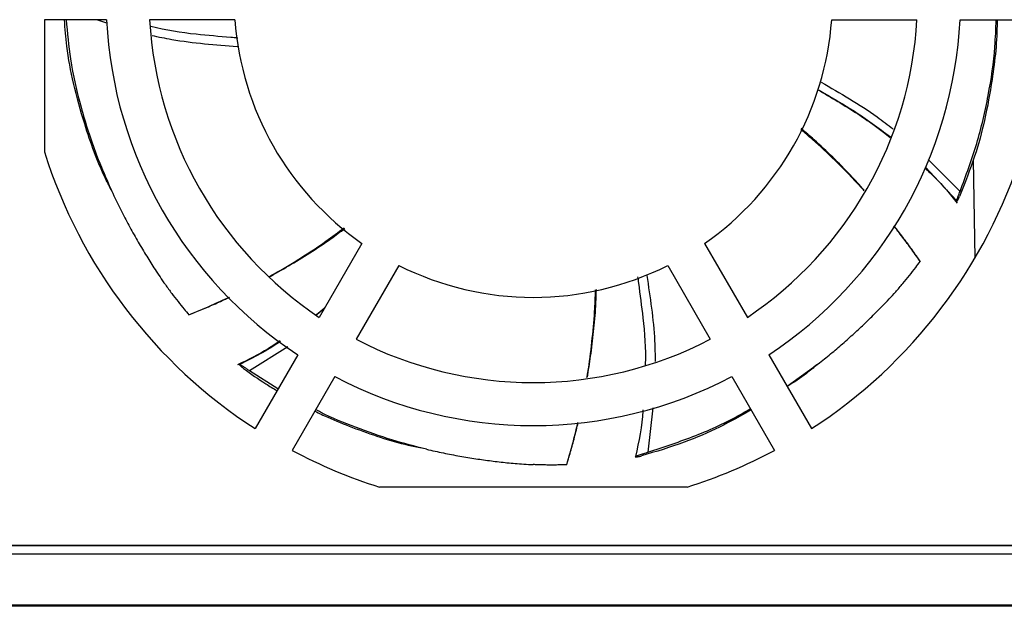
# Model space of a CAD drawing. Header units: inches. Extents: x -14 to 103, y 245 to 378.
# Tile 3 of 5: x 33 to 79, y 322 to 350. Entities that reach past the tile are written whole.
import ezdxf

# ---------------------------------------------------------------- set-up
doc = ezdxf.new("R2010")
doc.units = ezdxf.units.IN
doc.header["$MEASUREMENT"] = 0

# ---------------------------------------------------------------- blocks, each defined once
blk = doc.blocks.new('block 5')
at = {"color": 7, "lineweight": 25}
blk.add_open_spline([(74.801, 338.402), (74.748, 338.48), (74.694, 338.558), (74.64, 338.635), (74.507, 338.825), (74.37, 339.012), (74.232, 339.199), (74.092, 339.389), (73.95, 339.578), (73.805, 339.764), (73.756, 339.827), (73.707, 339.889), (73.657, 339.951)], degree=3, knots=[0, 0, 0, 0, 1, 1, 1, 2, 2, 2, 3, 3, 3, 4, 4, 4, 4], dxfattribs=at)
blk = doc.blocks.new('block 6')
at = {"color": 7, "lineweight": 25}
blk.add_open_spline([(72.266, 341.609), (72.052, 341.845), (71.839, 342.082), (71.62, 342.313), (71.351, 342.598), (71.075, 342.876), (70.795, 343.151), (70.508, 343.432), (70.217, 343.71), (69.917, 343.976), (69.719, 344.153), (69.516, 344.325), (69.313, 344.496)], degree=3, knots=[0, 0, 0, 0, 1, 1, 1, 2, 2, 2, 3, 3, 3, 4, 4, 4, 4], dxfattribs=at)
blk = doc.blocks.new('block 7')
at = {"color": 7, "lineweight": 25}
blk.add_lwpolyline([(74.905, 338.252), (74.801, 338.402)], dxfattribs=at)
blk = doc.blocks.new('block 8')
at = {"color": 7, "lineweight": 25}
blk.add_open_spline([(58.381, 328.918), (58.411, 329.015), (58.441, 329.113), (58.469, 329.21), (58.534, 329.431), (58.595, 329.653), (58.654, 329.876), (58.715, 330.103), (58.775, 330.33), (58.829, 330.559), (58.843, 330.617), (58.856, 330.676), (58.87, 330.735)], degree=3, knots=[0, 0, 0, 0, 1, 1, 1, 2, 2, 2, 3, 3, 3, 4, 4, 4, 4], dxfattribs=at)
blk = doc.blocks.new('block 9')
at = {"color": 7, "lineweight": 25}
blk.add_open_spline([(59.302, 332.852), (59.355, 333.179), (59.409, 333.507), (59.456, 333.835), (59.511, 334.221), (59.555, 334.607), (59.596, 334.995), (59.636, 335.392), (59.672, 335.789), (59.694, 336.188), (59.707, 336.444), (59.715, 336.701), (59.723, 336.958)], degree=3, knots=[0, 0, 0, 0, 1, 1, 1, 2, 2, 2, 3, 3, 3, 4, 4, 4, 4], dxfattribs=at)
blk = doc.blocks.new('block 14')
at = {"color": 7, "lineweight": 25}
blk.add_open_spline([(40.801, 335.843), (40.897, 335.881), (40.993, 335.919), (41.088, 335.958), (41.301, 336.045), (41.513, 336.136), (41.723, 336.228), (41.938, 336.322), (42.153, 336.417), (42.365, 336.517), (42.424, 336.545), (42.482, 336.573), (42.541, 336.601)], degree=3, knots=[0, 0, 0, 0, 1, 1, 1, 2, 2, 2, 3, 3, 3, 4, 4, 4, 4], dxfattribs=at)
blk = doc.blocks.new('block 15')
at = {"color": 7, "lineweight": 25}
blk.add_open_spline([(44.396, 337.545), (44.703, 337.717), (45.011, 337.889), (45.314, 338.068), (45.649, 338.265), (45.979, 338.471), (46.307, 338.681), (46.642, 338.896), (46.975, 339.116), (47.299, 339.347), (47.516, 339.501), (47.73, 339.661), (47.943, 339.821)], degree=3, knots=[0, 0, 0, 0, 1, 1, 1, 2, 2, 2, 3, 3, 3, 4, 4, 4, 4], dxfattribs=at)
blk = doc.blocks.new('block 16')
at = {"color": 7, "lineweight": 25}
blk.add_lwpolyline([(40.649, 335.783), (40.801, 335.843)], dxfattribs=at)
blk = doc.blocks.new('block 22')
at = {"color": 7, "lineweight": 25}
blk.add_open_spline([(70.076, 346.329), (70.391, 346.143), (70.707, 345.958), (71.021, 345.769), (71.339, 345.578), (71.656, 345.384), (71.967, 345.18), (72.203, 345.025), (72.435, 344.864), (72.664, 344.699), (72.832, 344.579), (72.998, 344.456), (73.162, 344.33), (73.269, 344.246), (73.375, 344.161), (73.481, 344.076)], degree=3, knots=[0, 0, 0, 0, 1, 1, 1, 2, 2, 2, 3, 3, 3, 4, 4, 4, 5, 5, 5, 5], dxfattribs=at)
blk = doc.blocks.new('block 23')
at = {"color": 7, "lineweight": 25}
blk.add_open_spline([(75.122, 342.636), (75.273, 342.497), (75.424, 342.358), (75.569, 342.213), (75.946, 341.836), (76.283, 341.418), (76.62, 340.999)], degree=3, knots=[0, 0, 0, 0, 1, 1, 1, 2, 2, 2, 2], dxfattribs=at)
blk = doc.blocks.new('block 25')
at = {"color": 7, "lineweight": 25}
blk.add_open_spline([(46.999, 336.092), (46.991, 336.085), (46.983, 336.078), (46.975, 336.071), (46.854, 335.968), (46.728, 335.871), (46.602, 335.774)], degree=3, knots=[0, 0, 0, 0, 1, 1, 1, 2, 2, 2, 2], dxfattribs=at)
blk = doc.blocks.new('block 26')
at = {"color": 7, "lineweight": 25}
blk.add_open_spline([(44.919, 334.565), (44.733, 334.438), (44.546, 334.31), (44.355, 334.191), (43.898, 333.908), (43.412, 333.673), (42.925, 333.437)], degree=3, knots=[0, 0, 0, 0, 1, 1, 1, 2, 2, 2, 2], dxfattribs=at)
blk = doc.blocks.new('block 117')
at = {"color": 7, "lineweight": 25}
blk.add_lwpolyline([(87.38, 322.132), (1.36, 322.132)], dxfattribs=at)
blk = doc.blocks.new('block 122')
at = {"color": 7, "lineweight": 25}
blk.add_lwpolyline([(3.89, 322.202), (84.77, 322.202)], dxfattribs=at)
blk = doc.blocks.new('block 261')
at = {"color": 7, "lineweight": 25}
blk.add_lwpolyline([(84.307, 324.981), (4.193, 324.981)], dxfattribs=at)
blk = doc.blocks.new('block 266')
at = {"color": 7, "lineweight": 25}
blk.add_lwpolyline([(42.799, 349.595), (38.805, 349.595)], dxfattribs=at)
blk = doc.blocks.new('block 267')
at = {"color": 7, "lineweight": 25}
blk.add_open_spline([(38.805, 349.595), (39.121, 343.96), (42.062, 338.801), (46.749, 335.658)], degree=3, dxfattribs=at)
blk = doc.blocks.new('block 268')
at = {"color": 7, "lineweight": 25}
blk.add_lwpolyline([(48.747, 339.12), (46.749, 335.658)], dxfattribs=at)
blk = doc.blocks.new('block 269')
at = {"color": 7, "lineweight": 25}
blk.add_open_spline([(42.799, 349.595), (43.103, 345.385), (45.288, 341.537), (48.747, 339.12)], degree=3, dxfattribs=at)
blk = doc.blocks.new('block 270')
at = {"color": 7, "lineweight": 25}
blk.add_lwpolyline([(50.477, 338.088), (48.481, 334.631)], dxfattribs=at)
blk = doc.blocks.new('block 271')
at = {"color": 7, "lineweight": 25}
blk.add_open_spline([(48.481, 334.631), (53.678, 331.934), (59.862, 331.934), (65.059, 334.631)], degree=3, dxfattribs=at)
blk = doc.blocks.new('block 272')
at = {"color": 7, "lineweight": 25}
blk.add_lwpolyline([(63.063, 338.088), (65.059, 334.631)], dxfattribs=at)
blk = doc.blocks.new('block 273')
at = {"color": 7, "lineweight": 25}
blk.add_open_spline([(50.477, 338.088), (54.436, 336.097), (59.104, 336.097), (63.063, 338.088)], degree=3, dxfattribs=at)
blk = doc.blocks.new('block 274')
at = {"color": 7, "lineweight": 25}
blk.add_lwpolyline([(64.793, 339.12), (66.792, 335.658)], dxfattribs=at)
blk = doc.blocks.new('block 275')
at = {"color": 7, "lineweight": 25}
blk.add_open_spline([(66.792, 335.658), (71.478, 338.801), (74.419, 343.96), (74.735, 349.595)], degree=3, dxfattribs=at)
blk = doc.blocks.new('block 276')
at = {"color": 7, "lineweight": 25}
blk.add_lwpolyline([(70.741, 349.595), (74.735, 349.595)], dxfattribs=at)
blk = doc.blocks.new('block 277')
at = {"color": 7, "lineweight": 25}
blk.add_open_spline([(64.793, 339.12), (68.252, 341.537), (70.437, 345.385), (70.741, 349.595)], degree=3, dxfattribs=at)
blk = doc.blocks.new('block 298')
at = {"color": 7, "lineweight": 25}
blk.add_lwpolyline([(76.752, 349.595), (79.658, 349.595)], dxfattribs=at)
blk = doc.blocks.new('block 299')
at = {"color": 7, "lineweight": 25}
blk.add_open_spline([(67.801, 333.91), (73.108, 337.418), (76.432, 343.241), (76.752, 349.595)], degree=3, dxfattribs=at)
blk = doc.blocks.new('block 300')
at = {"color": 7, "lineweight": 25}
blk.add_lwpolyline([(67.801, 333.91), (69.797, 330.453)], dxfattribs=at)
blk = doc.blocks.new('block 301')
at = {"color": 7, "lineweight": 25}
blk.add_open_spline([(69.797, 330.453), (74.492, 333.489), (77.98, 338.069), (79.658, 343.403)], degree=3, dxfattribs=at)
blk = doc.blocks.new('block 302')
at = {"color": 7, "lineweight": 25}
blk.add_lwpolyline([(63.969, 327.714), (49.571, 327.714)], dxfattribs=at)
blk = doc.blocks.new('block 303')
at = {"color": 7, "lineweight": 25}
blk.add_open_spline([(63.969, 327.714), (65.383, 328.159), (66.753, 328.734), (68.061, 329.431)], degree=3, dxfattribs=at)
blk = doc.blocks.new('block 304')
at = {"color": 7, "lineweight": 25}
blk.add_lwpolyline([(66.067, 332.886), (68.061, 329.431)], dxfattribs=at)
blk = doc.blocks.new('block 305')
at = {"color": 7, "lineweight": 25}
blk.add_open_spline([(47.474, 332.886), (53.295, 329.831), (60.245, 329.831), (66.067, 332.886)], degree=3, dxfattribs=at)
blk = doc.blocks.new('block 306')
at = {"color": 7, "lineweight": 25}
blk.add_lwpolyline([(47.474, 332.886), (45.479, 329.431)], dxfattribs=at)
blk = doc.blocks.new('block 307')
at = {"color": 7, "lineweight": 25}
blk.add_open_spline([(45.479, 329.431), (46.787, 328.734), (48.157, 328.159), (49.571, 327.714)], degree=3, dxfattribs=at)
blk = doc.blocks.new('block 308')
at = {"color": 7, "lineweight": 25}
blk.add_open_spline([(33.883, 343.403), (35.56, 338.069), (39.048, 333.489), (43.743, 330.453)], degree=3, dxfattribs=at)
blk = doc.blocks.new('block 309')
at = {"color": 7, "lineweight": 25}
blk.add_lwpolyline([(45.739, 333.91), (43.743, 330.453)], dxfattribs=at)
blk = doc.blocks.new('block 310')
at = {"color": 7, "lineweight": 25}
blk.add_open_spline([(36.788, 349.595), (37.109, 343.241), (40.432, 337.418), (45.739, 333.91)], degree=3, dxfattribs=at)
blk = doc.blocks.new('block 311')
at = {"color": 7, "lineweight": 25}
blk.add_lwpolyline([(36.788, 349.595), (33.883, 349.595)], dxfattribs=at)
blk = doc.blocks.new('block 312')
at = {"color": 7, "lineweight": 25}
blk.add_lwpolyline([(33.883, 349.595), (33.883, 343.403)], dxfattribs=at)
blk = doc.blocks.new('block 326')
at = {"color": 7, "lineweight": 25}
blk.add_lwpolyline([(3.892, 324.581), (84.768, 324.581)], dxfattribs=at)
blk = doc.blocks.new('block 348')
at = {"color": 7, "lineweight": 25}
blk.add_lwpolyline([(30.002, 324.978), (84.37, 324.978)], dxfattribs=at)
blk = doc.blocks.new('block 385')
at = {"color": 7, "lineweight": 25}
blk.add_open_spline([(70.045, 333.441), (69.889, 333.304), (69.733, 333.167), (69.566, 333.037), (69.285, 332.82), (68.972, 332.622), (68.658, 332.424)], degree=3, knots=[0, 0, 0, 0, 1, 1, 1, 2, 2, 2, 2], dxfattribs=at)
blk = doc.blocks.new('block 386')
at = {"color": 7, "lineweight": 25}
blk.add_open_spline([(66.969, 331.323), (66.482, 331.05), (65.996, 330.777), (65.483, 330.523), (64.957, 330.263), (64.405, 330.024), (63.829, 329.813), (63.184, 329.576), (62.511, 329.375), (61.838, 329.175)], degree=3, knots=[0, 0, 0, 0, 1, 1, 1, 2, 2, 2, 3, 3, 3, 3], dxfattribs=at)
blk = doc.blocks.new('block 387')
at = {"color": 7, "lineweight": 25}
blk.add_open_spline([(74.884, 338.278), (74.807, 338.388), (74.73, 338.499), (74.652, 338.609), (74.582, 338.707), (74.511, 338.806), (74.44, 338.904), (74.369, 339.001), (74.298, 339.098), (74.226, 339.195), (74.154, 339.291), (74.082, 339.387), (74.009, 339.483), (73.936, 339.578), (73.863, 339.673), (73.789, 339.768), (73.743, 339.825), (73.697, 339.883), (73.652, 339.94)], degree=3, knots=[0, 0, 0, 0, 1, 1, 1, 2, 2, 2, 3, 3, 3, 4, 4, 4, 5, 5, 5, 6, 6, 6, 6], dxfattribs=at)
blk = doc.blocks.new('block 388')
at = {"color": 7, "lineweight": 25}
blk.add_open_spline([(72.255, 341.59), (72.214, 341.635), (72.173, 341.681), (72.132, 341.727), (71.735, 342.166), (71.32, 342.588), (70.897, 343.002), (70.554, 343.338), (70.206, 343.668), (69.846, 343.984), (69.665, 344.143), (69.48, 344.299), (69.296, 344.454)], degree=3, knots=[0, 0, 0, 0, 1, 1, 1, 2, 2, 2, 3, 3, 3, 4, 4, 4, 4], dxfattribs=at)
blk = doc.blocks.new('block 389')
at = {"color": 7, "lineweight": 25}
blk.add_open_spline([(43.209, 333.265), (43.551, 333.018), (43.892, 332.771), (44.241, 332.55), (44.416, 332.438), (44.592, 332.334), (44.769, 332.229)], degree=3, knots=[0, 0, 0, 0, 1, 1, 1, 2, 2, 2, 2], dxfattribs=at)
blk = doc.blocks.new('block 390')
at = {"color": 7, "lineweight": 25}
blk.add_open_spline([(46.54, 331.269), (46.742, 331.172), (46.944, 331.074), (47.146, 330.983), (47.529, 330.809), (47.913, 330.656), (48.299, 330.509), (49.169, 330.177), (50.049, 329.874), (50.91, 329.679), (51.118, 329.633), (51.324, 329.592), (51.53, 329.551)], degree=3, knots=[0, 0, 0, 0, 1, 1, 1, 2, 2, 2, 3, 3, 3, 4, 4, 4, 4], dxfattribs=at)
blk = doc.blocks.new('block 391')
at = {"color": 7, "lineweight": 25}
blk.add_open_spline([(58.333, 328.759), (58.441, 329.126), (58.549, 329.493), (58.646, 329.864), (58.722, 330.153), (58.791, 330.444), (58.86, 330.735)], degree=3, knots=[0, 0, 0, 0, 1, 1, 1, 2, 2, 2, 2], dxfattribs=at)
blk = doc.blocks.new('block 392')
at = {"color": 7, "lineweight": 25}
blk.add_open_spline([(59.282, 332.849), (59.295, 332.925), (59.309, 333.001), (59.322, 333.077), (59.402, 333.551), (59.461, 334.029), (59.514, 334.508), (59.567, 334.98), (59.613, 335.454), (59.641, 335.928), (59.662, 336.269), (59.673, 336.61), (59.684, 336.952)], degree=3, knots=[0, 0, 0, 0, 1, 1, 1, 2, 2, 2, 3, 3, 3, 4, 4, 4, 4], dxfattribs=at)
blk = doc.blocks.new('block 396')
at = {"color": 7, "lineweight": 25}
blk.add_open_spline([(70.176, 333.535), (70.275, 333.614), (70.375, 333.692), (70.473, 333.772), (70.571, 333.85), (70.668, 333.93), (70.763, 334.009), (70.859, 334.088), (70.953, 334.168), (71.047, 334.248), (71.14, 334.327), (71.232, 334.407), (71.324, 334.487), (71.415, 334.567), (71.505, 334.647), (71.594, 334.727), (71.683, 334.807), (71.772, 334.887), (71.859, 334.968), (71.946, 335.048), (72.032, 335.128), (72.118, 335.208), (72.203, 335.289), (72.288, 335.369), (72.371, 335.449), (72.455, 335.53), (72.538, 335.611), (72.62, 335.691), (72.791, 335.859), (72.959, 336.027), (73.127, 336.201), (73.329, 336.41), (73.531, 336.627), (73.737, 336.858), (73.848, 336.983), (73.961, 337.113), (74.074, 337.247), (74.178, 337.37), (74.282, 337.496), (74.385, 337.626), (74.482, 337.747), (74.579, 337.871), (74.675, 337.998), (74.745, 338.09), (74.814, 338.184), (74.884, 338.278)], degree=3, knots=[0, 0, 0, 0, 1, 1, 1, 2, 2, 2, 3, 3, 3, 4, 4, 4, 5, 5, 5, 6, 6, 6, 7, 7, 7, 8, 8, 8, 9, 9, 9, 10, 10, 10, 11, 11, 11, 12, 12, 12, 13, 13, 13, 14, 14, 14, 15, 15, 15, 15], dxfattribs=at)
blk = doc.blocks.new('block 397')
at = {"color": 7, "lineweight": 25}
blk.add_open_spline([(62.139, 329.346), (62.892, 329.595), (63.644, 329.843), (64.379, 330.131), (65.111, 330.417), (65.825, 330.742), (66.475, 331.115), (66.63, 331.204), (66.781, 331.295), (66.932, 331.387)], degree=3, knots=[0, 0, 0, 0, 1, 1, 1, 2, 2, 2, 3, 3, 3, 3], dxfattribs=at)
blk = doc.blocks.new('block 398')
at = {"color": 7, "lineweight": 25}
blk.add_lwpolyline([(68.652, 332.436), (70.176, 333.535)], dxfattribs=at)
blk = doc.blocks.new('block 405')
at = {"color": 7, "lineweight": 25}
blk.add_open_spline([(37.042, 341.563), (36.94, 341.761), (36.837, 341.959), (36.739, 342.162), (36.356, 342.955), (36.041, 343.825), (35.765, 344.713), (35.571, 345.336), (35.396, 345.968), (35.243, 346.622), (35.113, 347.182), (35, 347.758), (34.928, 348.355), (34.879, 348.762), (34.849, 349.178), (34.819, 349.595)], degree=3, knots=[0, 0, 0, 0, 1, 1, 1, 2, 2, 2, 3, 3, 3, 4, 4, 4, 5, 5, 5, 5], dxfattribs=at)
blk = doc.blocks.new('block 406')
at = {"color": 7, "lineweight": 25}
blk.add_open_spline([(40.643, 335.78), (40.998, 335.924), (41.352, 336.069), (41.702, 336.224), (41.982, 336.347), (42.258, 336.477), (42.535, 336.608)], degree=3, knots=[0, 0, 0, 0, 1, 1, 1, 2, 2, 2, 2], dxfattribs=at)
blk = doc.blocks.new('block 407')
at = {"color": 7, "lineweight": 25}
blk.add_open_spline([(44.383, 337.559), (44.467, 337.605), (44.551, 337.651), (44.635, 337.697), (45.056, 337.93), (45.467, 338.182), (45.874, 338.438), (46.276, 338.692), (46.675, 338.95), (47.064, 339.224), (47.351, 339.426), (47.633, 339.636), (47.914, 339.847)], degree=3, knots=[0, 0, 0, 0, 1, 1, 1, 2, 2, 2, 3, 3, 3, 4, 4, 4, 4], dxfattribs=at)
blk = doc.blocks.new('block 413')
at = {"color": 7, "lineweight": 25}
blk.add_open_spline([(58.333, 328.759), (58.251, 328.756), (58.17, 328.753), (58.089, 328.751), (58.01, 328.749), (57.931, 328.748), (57.852, 328.747), (57.775, 328.746), (57.698, 328.745), (57.622, 328.745), (57.547, 328.745), (57.472, 328.746), (57.399, 328.747), (57.326, 328.748), (57.254, 328.749), (57.182, 328.75), (57.112, 328.752), (57.042, 328.754), (56.973, 328.757), (56.905, 328.759), (56.837, 328.762), (56.77, 328.765)], degree=3, knots=[0, 0, 0, 0, 1, 1, 1, 2, 2, 2, 3, 3, 3, 4, 4, 4, 5, 5, 5, 6, 6, 6, 7, 7, 7, 7], dxfattribs=at)
blk = doc.blocks.new('block 414')
at = {"color": 7, "lineweight": 25}
blk.add_open_spline([(51.772, 329.486), (51.904, 329.455), (52.036, 329.425), (52.168, 329.395), (52.298, 329.366), (52.429, 329.339), (52.559, 329.312), (52.688, 329.285), (52.816, 329.26), (52.945, 329.235), (53.072, 329.211), (53.199, 329.187), (53.326, 329.165), (53.452, 329.143), (53.578, 329.121), (53.703, 329.1), (53.827, 329.08), (53.951, 329.06), (54.075, 329.041), (54.198, 329.023), (54.321, 329.005), (54.443, 328.988), (54.564, 328.97), (54.686, 328.954), (54.806, 328.938), (54.928, 328.923), (55.048, 328.908), (55.169, 328.894), (55.292, 328.88), (55.414, 328.866), (55.538, 328.854), (55.664, 328.841), (55.791, 328.829), (55.92, 328.819), (56.054, 328.807), (56.19, 328.797), (56.329, 328.789), (56.474, 328.78), (56.622, 328.772), (56.77, 328.765)], degree=3, knots=[0, 0, 0, 0, 1, 1, 1, 2, 2, 2, 3, 3, 3, 4, 4, 4, 5, 5, 5, 6, 6, 6, 7, 7, 7, 8, 8, 8, 9, 9, 9, 10, 10, 10, 11, 11, 11, 12, 12, 12, 13, 13, 13, 13], dxfattribs=at)
blk = doc.blocks.new('block 415')
at = {"color": 7, "lineweight": 25}
blk.add_open_spline([(51.772, 329.486), (51.231, 329.623), (50.691, 329.76), (50.148, 329.925), (49.582, 330.097), (49.014, 330.299), (48.447, 330.513), (47.9, 330.719), (47.354, 330.935), (46.813, 331.215), (46.735, 331.256), (46.658, 331.297), (46.58, 331.339)], degree=3, knots=[0, 0, 0, 0, 1, 1, 1, 2, 2, 2, 3, 3, 3, 4, 4, 4, 4], dxfattribs=at)
blk = doc.blocks.new('block 416')
at = {"color": 7, "lineweight": 25}
blk.add_lwpolyline([(44.813, 332.306), (43.486, 333.157)], dxfattribs=at)
blk = doc.blocks.new('block 417')
at = {"color": 7, "lineweight": 25}
blk.add_open_spline([(37.132, 341.35), (37.193, 341.224), (37.253, 341.097), (37.315, 340.971), (37.376, 340.846), (37.438, 340.723), (37.501, 340.6), (37.563, 340.478), (37.626, 340.356), (37.689, 340.236), (37.753, 340.116), (37.816, 339.998), (37.881, 339.88), (37.945, 339.762), (38.01, 339.646), (38.075, 339.53), (38.14, 339.415), (38.205, 339.301), (38.271, 339.187), (38.337, 339.075), (38.403, 338.962), (38.469, 338.851), (38.536, 338.74), (38.603, 338.63), (38.67, 338.52), (38.797, 338.314), (38.925, 338.11), (39.058, 337.905), (39.211, 337.67), (39.371, 337.433), (39.543, 337.191), (39.64, 337.054), (39.74, 336.914), (39.845, 336.774), (39.939, 336.649), (40.036, 336.522), (40.137, 336.395), (40.23, 336.277), (40.325, 336.159), (40.423, 336.041), (40.496, 335.954), (40.569, 335.867), (40.643, 335.78)], degree=3, knots=[0, 0, 0, 0, 1, 1, 1, 2, 2, 2, 3, 3, 3, 4, 4, 4, 5, 5, 5, 6, 6, 6, 7, 7, 7, 8, 8, 8, 9, 9, 9, 10, 10, 10, 11, 11, 11, 12, 12, 12, 13, 13, 13, 14, 14, 14, 14], dxfattribs=at)
blk = doc.blocks.new('block 418')
at = {"color": 7, "lineweight": 25}
blk.add_open_spline([(34.896, 349.595), (34.954, 348.979), (35.011, 348.364), (35.104, 347.759), (35.222, 346.986), (35.396, 346.23), (35.596, 345.497), (35.803, 344.74), (36.037, 344.007), (36.305, 343.304), (36.56, 342.635), (36.846, 341.993), (37.132, 341.35)], degree=3, knots=[0, 0, 0, 0, 1, 1, 1, 2, 2, 2, 3, 3, 3, 4, 4, 4, 4], dxfattribs=at)
blk = doc.blocks.new('block 422')
at = {"color": 7, "lineweight": 25}
blk.add_open_spline([(78.48, 349.595), (78.481, 349.558), (78.482, 349.521), (78.482, 349.484), (78.492, 348.619), (78.388, 347.706), (78.25, 346.797), (78.153, 346.159), (78.04, 345.523), (77.893, 344.876), (77.768, 344.324), (77.618, 343.763), (77.432, 343.202), (77.226, 342.576), (76.975, 341.948), (76.724, 341.321)], degree=3, knots=[0, 0, 0, 0, 1, 1, 1, 2, 2, 2, 3, 3, 3, 4, 4, 4, 5, 5, 5, 5], dxfattribs=at)
blk = doc.blocks.new('block 426')
at = {"color": 7, "lineweight": 25}
blk.add_open_spline([(76.749, 341.553), (77.027, 342.297), (77.306, 343.042), (77.531, 343.794), (77.756, 344.542), (77.928, 345.298), (78.069, 346.046), (78.214, 346.818), (78.325, 347.581), (78.382, 348.329), (78.414, 348.754), (78.428, 349.175), (78.443, 349.595)], degree=3, knots=[0, 0, 0, 0, 1, 1, 1, 2, 2, 2, 3, 3, 3, 4, 4, 4, 4], dxfattribs=at)
blk = doc.blocks.new('block 429')
at = {"color": 7, "lineweight": 25}
blk.add_open_spline([(61.557, 329.144), (61.552, 329.142), (61.548, 329.139), (61.544, 329.137), (61.541, 329.135), (61.54, 329.133), (61.539, 329.131), (61.539, 329.129), (61.539, 329.128), (61.541, 329.127), (61.544, 329.125), (61.55, 329.124), (61.559, 329.124), (61.568, 329.123), (61.58, 329.124), (61.595, 329.125), (61.61, 329.127), (61.627, 329.129), (61.646, 329.132), (61.665, 329.136), (61.687, 329.14), (61.708, 329.144), (61.729, 329.148), (61.751, 329.153), (61.772, 329.158), (61.794, 329.163), (61.816, 329.169), (61.838, 329.175)], degree=3, knots=[0, 0, 0, 0, 1, 1, 1, 2, 2, 2, 3, 3, 3, 4, 4, 4, 5, 5, 5, 6, 6, 6, 7, 7, 7, 8, 8, 8, 9, 9, 9, 9], dxfattribs=at)
blk = doc.blocks.new('block 430')
at = {"color": 7, "lineweight": 25}
blk.add_open_spline([(61.557, 329.144), (61.565, 329.148), (61.573, 329.152), (61.582, 329.156), (61.592, 329.161), (61.602, 329.166), (61.614, 329.17), (61.626, 329.176), (61.64, 329.181), (61.654, 329.187), (61.669, 329.193), (61.685, 329.199), (61.702, 329.205), (61.728, 329.215), (61.757, 329.225), (61.787, 329.235), (61.816, 329.245), (61.845, 329.255), (61.877, 329.265), (61.901, 329.273), (61.925, 329.281), (61.951, 329.288), (61.982, 329.298), (62.014, 329.308), (62.048, 329.318), (62.078, 329.327), (62.108, 329.336), (62.139, 329.346)], degree=3, knots=[0, 0, 0, 0, 1, 1, 1, 2, 2, 2, 3, 3, 3, 4, 4, 4, 5, 5, 5, 6, 6, 6, 7, 7, 7, 8, 8, 8, 9, 9, 9, 9], dxfattribs=at)
blk = doc.blocks.new('block 435')
at = {"color": 7, "lineweight": 25}
blk.add_open_spline([(43.028, 333.455), (43.021, 333.459), (43.014, 333.463), (43.008, 333.465), (43.003, 333.468), (42.998, 333.47), (42.995, 333.47), (42.991, 333.471), (42.988, 333.471), (42.987, 333.47), (42.985, 333.469), (42.985, 333.465), (42.989, 333.459), (42.992, 333.453), (42.999, 333.445), (43.008, 333.435), (43.018, 333.424), (43.03, 333.412), (43.045, 333.399), (43.06, 333.385), (43.077, 333.37), (43.095, 333.354), (43.113, 333.339), (43.131, 333.324), (43.15, 333.31), (43.17, 333.294), (43.19, 333.279), (43.209, 333.265)], degree=3, knots=[0, 0, 0, 0, 1, 1, 1, 2, 2, 2, 3, 3, 3, 4, 4, 4, 5, 5, 5, 6, 6, 6, 7, 7, 7, 8, 8, 8, 9, 9, 9, 9], dxfattribs=at)
blk = doc.blocks.new('block 436')
at = {"color": 7, "lineweight": 25}
blk.add_open_spline([(43.028, 333.455), (43.041, 333.448), (43.054, 333.441), (43.067, 333.433), (43.084, 333.424), (43.102, 333.413), (43.12, 333.402), (43.137, 333.391), (43.154, 333.38), (43.172, 333.369), (43.19, 333.357), (43.209, 333.345), (43.229, 333.332), (43.271, 333.305), (43.315, 333.275), (43.363, 333.243), (43.403, 333.215), (43.444, 333.187), (43.486, 333.157)], degree=3, knots=[0, 0, 0, 0, 1, 1, 1, 2, 2, 2, 3, 3, 3, 4, 4, 4, 5, 5, 5, 6, 6, 6, 6], dxfattribs=at)
blk = doc.blocks.new('block 439')
at = {"color": 7, "lineweight": 25}
blk.add_open_spline([(76.588, 341.127), (76.584, 341.117), (76.581, 341.107), (76.579, 341.098), (76.576, 341.09), (76.574, 341.082), (76.573, 341.077), (76.572, 341.07), (76.572, 341.066), (76.572, 341.062), (76.572, 341.057), (76.574, 341.055), (76.578, 341.057), (76.582, 341.059), (76.588, 341.065), (76.596, 341.075), (76.604, 341.086), (76.613, 341.1), (76.623, 341.118), (76.634, 341.136), (76.645, 341.157), (76.657, 341.179), (76.668, 341.201), (76.68, 341.224), (76.691, 341.247), (76.702, 341.272), (76.713, 341.296), (76.724, 341.321)], degree=3, knots=[0, 0, 0, 0, 1, 1, 1, 2, 2, 2, 3, 3, 3, 4, 4, 4, 5, 5, 5, 6, 6, 6, 7, 7, 7, 8, 8, 8, 9, 9, 9, 9], dxfattribs=at)
blk = doc.blocks.new('block 440')
at = {"color": 7, "lineweight": 25}
blk.add_open_spline([(76.588, 341.127), (76.59, 341.135), (76.593, 341.144), (76.596, 341.152), (76.603, 341.173), (76.611, 341.195), (76.619, 341.218), (76.626, 341.236), (76.633, 341.255), (76.64, 341.274), (76.645, 341.289), (76.651, 341.305), (76.657, 341.321), (76.672, 341.36), (76.688, 341.4), (76.705, 341.442), (76.719, 341.478), (76.734, 341.516), (76.749, 341.553)], degree=3, knots=[0, 0, 0, 0, 1, 1, 1, 2, 2, 2, 3, 3, 3, 4, 4, 4, 5, 5, 5, 6, 6, 6, 6], dxfattribs=at)
blk = doc.blocks.new('block 445')
at = {"color": 7, "lineweight": 25}
blk.add_open_spline([(61.656, 337.561), (61.669, 337.462), (61.682, 337.364), (61.694, 337.265), (61.765, 336.724), (61.84, 336.185), (61.902, 335.642), (61.984, 334.921), (62.042, 334.194), (62.009, 333.468), (62.008, 333.45), (62.007, 333.432), (62.006, 333.414)], degree=3, knots=[0, 0, 0, 0, 1, 1, 1, 2, 2, 2, 3, 3, 3, 4, 4, 4, 4], dxfattribs=at)
blk = doc.blocks.new('block 446')
at = {"color": 7, "lineweight": 25}
blk.add_open_spline([(61.906, 331.326), (61.905, 331.313), (61.905, 331.3), (61.904, 331.287), (61.868, 330.566), (61.713, 329.855), (61.557, 329.144)], degree=3, knots=[0, 0, 0, 0, 1, 1, 1, 2, 2, 2, 2], dxfattribs=at)
blk = doc.blocks.new('block 457')
at = {"color": 7, "lineweight": 25}
blk.add_lwpolyline([(77.367, 343.027), (77.447, 338.431)], dxfattribs=at)
blk = doc.blocks.new('block 489')
at = {"color": 253, "lineweight": 25}
blk.add_open_spline([(62.084, 337.618), (62.24, 336.601), (62.397, 335.583), (62.449, 334.55), (62.464, 334.234), (62.47, 333.916), (62.476, 333.598)], degree=3, knots=[0, 0, 0, 0, 1, 1, 1, 2, 2, 2, 2], dxfattribs=at)
blk = doc.blocks.new('block 490')
at = {"color": 253, "lineweight": 25}
blk.add_lwpolyline([(62.374, 331.427), (62.139, 329.346)], dxfattribs=at)
blk = doc.blocks.new('block 495')
at = {"color": 253, "lineweight": 25}
blk.add_lwpolyline([(45.275, 334.281), (43.486, 333.157)], dxfattribs=at)
blk = doc.blocks.new('block 496')
at = {"color": 253, "lineweight": 25}
blk.add_open_spline([(42.914, 348.331), (41.887, 348.404), (40.861, 348.478), (39.842, 348.658), (39.534, 348.712), (39.227, 348.776), (38.92, 348.84)], degree=3, knots=[0, 0, 0, 0, 1, 1, 1, 2, 2, 2, 2], dxfattribs=at)
blk = doc.blocks.new('block 497')
at = {"color": 253, "lineweight": 25}
blk.add_lwpolyline([(36.8, 349.43), (36.331, 349.595)], dxfattribs=at)
blk = doc.blocks.new('block 500')
at = {"color": 253, "lineweight": 25}
blk.add_open_spline([(70.247, 346.667), (71.14, 346.156), (72.033, 345.644), (72.873, 345.04), (73.123, 344.86), (73.369, 344.671), (73.614, 344.483)], degree=3, knots=[0, 0, 0, 0, 1, 1, 1, 2, 2, 2, 2], dxfattribs=at)
blk = doc.blocks.new('block 501')
at = {"color": 253, "lineweight": 25}
blk.add_lwpolyline([(75.258, 343.045), (76.749, 341.553)], dxfattribs=at)
blk = doc.blocks.new('block 502')
at = {"color": 253, "lineweight": 25}
blk.add_open_spline([(47.014, 336.117), (46.897, 336.004), (46.781, 335.891), (46.651, 335.795), (46.638, 335.786), (46.625, 335.776), (46.612, 335.767)], degree=3, knots=[0, 0, 0, 0, 1, 1, 1, 2, 2, 2, 2], dxfattribs=at)
blk = doc.blocks.new('block 503')
at = {"color": 253, "lineweight": 25}
blk.add_open_spline([(44.939, 334.549), (44.926, 334.54), (44.913, 334.53), (44.9, 334.52), (44.32, 334.101), (43.674, 333.778), (43.028, 333.455)], degree=3, knots=[0, 0, 0, 0, 1, 1, 1, 2, 2, 2, 2], dxfattribs=at)
blk = doc.blocks.new('block 504')
at = {"color": 253, "lineweight": 25}
blk.add_open_spline([(42.93, 348.735), (42.821, 348.745), (42.712, 348.754), (42.603, 348.763), (42.066, 348.809), (41.529, 348.852), (40.991, 348.91), (40.278, 348.986), (39.563, 349.087), (38.869, 349.277), (38.864, 349.278), (38.858, 349.28), (38.853, 349.281)], degree=3, knots=[0, 0, 0, 0, 1, 1, 1, 2, 2, 2, 3, 3, 3, 4, 4, 4, 4], dxfattribs=at)
blk = doc.blocks.new('block 507')
at = {"color": 253, "lineweight": 25}
blk.add_open_spline([(70.078, 346.333), (70.179, 346.274), (70.281, 346.215), (70.382, 346.156), (70.846, 345.888), (71.313, 345.625), (71.765, 345.337), (72.359, 344.957), (72.926, 344.534), (73.493, 344.111)], degree=3, knots=[0, 0, 0, 0, 1, 1, 1, 2, 2, 2, 3, 3, 3, 3], dxfattribs=at)
blk = doc.blocks.new('block 508')
at = {"color": 253, "lineweight": 25}
blk.add_lwpolyline([(75.14, 342.69), (76.588, 341.127)], dxfattribs=at)

msp = doc.modelspace()

# ---------------------------------------------------------------- block references
for name in ['block 311', 'block 312', 'block 405', 'block 418', 'block 497', 'block 310', 'block 266', 'block 267', 'block 269', 'block 277', 'block 275', 'block 299', 'block 276', 'block 422', 'block 426', 'block 298', 'block 504', 'block 496', 'block 22', 'block 507', 'block 500', 'block 388', 'block 6', 'block 308', 'block 301', 'block 501', 'block 457', 'block 23', 'block 508', 'block 417', 'block 439', 'block 440', 'block 407', 'block 15', 'block 387', 'block 5', 'block 268', 'block 274', 'block 7', 'block 270', 'block 273', 'block 272', 'block 396', 'block 445', 'block 489', 'block 406', 'block 14', 'block 392', 'block 9', 'block 25', 'block 502', 'block 16', 'block 26', 'block 503', 'block 495', 'block 271', 'block 309', 'block 300', 'block 435', 'block 436', 'block 398', 'block 385', 'block 389', 'block 416', 'block 306', 'block 305', 'block 304', 'block 390', 'block 415', 'block 446', 'block 386', 'block 490', 'block 397', 'block 391', 'block 8', 'block 307', 'block 414', 'block 429', 'block 430', 'block 303', 'block 413', 'block 302', 'block 326', 'block 261', 'block 348', 'block 117', 'block 122']:
    msp.add_blockref(name, (0, 0))

doc.saveas('drawing.dxf')
